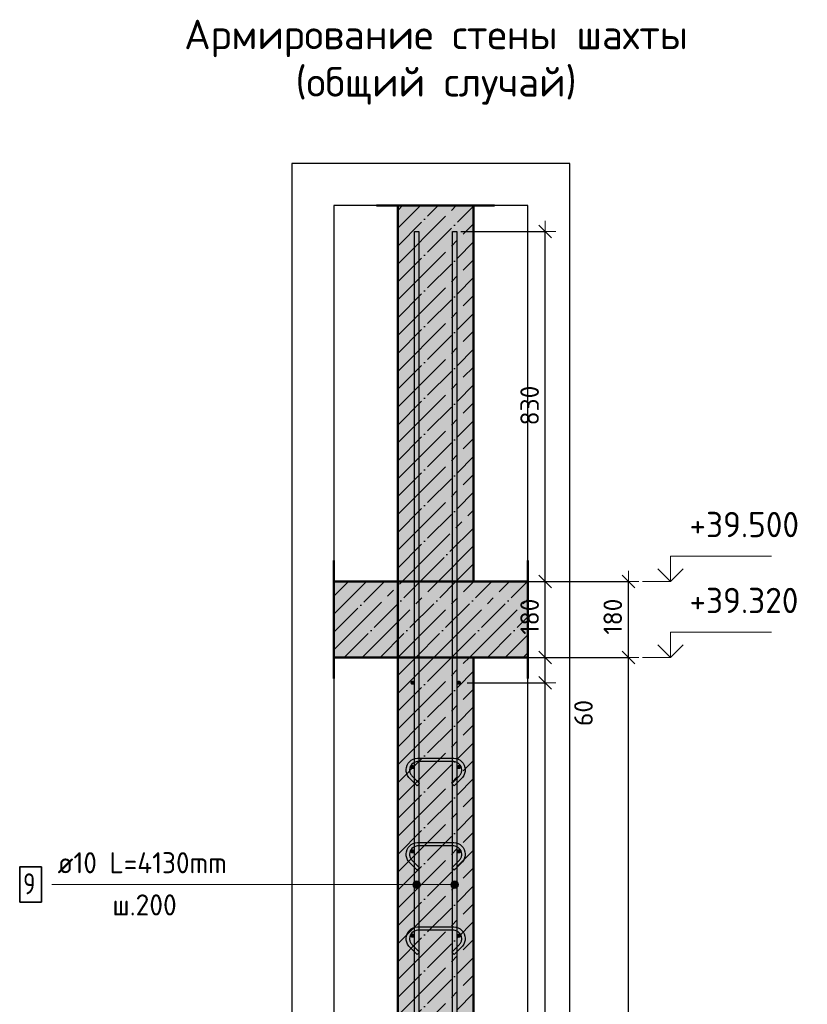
# Model space of a CAD drawing. Header units: millimetres. Extents: x -19950 to 69837, y -2757 to 40090.
# Tile 91 of 136: x 28599 to 30468, y 27011 to 29346. Entities that reach past the tile are written whole.
import ezdxf

# ---------------------------------------------------------------- set-up
doc = ezdxf.new("R2010")
doc.units = ezdxf.units.MM
doc.header["$PDMODE"] = 65
for name, pattern in [('______11', [100, 80, -10, 0, -10]), ('______5', [220, 160, -20, 20, -20]), ('________', [0])]:
    doc.linetypes.add(name, pattern=pattern)
for name, color, linetype, lineweight in [('Standard', 7, 'Continuous', 25), ('Арм.стержн. вертикальными 1', 22, 'Continuous', 35), ('Арм.стержн.горизонт. 1', 180, 'Continuous', 35), ('Высотная отметки_ общее', 7, 'Continuous', 13), ('Размерная линия_ общее', 7, 'Continuous', 13)]:
    doc.layers.add(name, color=color, linetype=linetype, lineweight=lineweight)
doc.layers.add('Арм.стержн.Стяжки', color=7, linetype='Continuous', lineweight=35, true_color=0x501e0f)
doc.styles.add('ISOCPEUR', font='ISOCPEUR')
doc.dimstyles.new('DIMSTYLE_12', dxfattribs={"dimtxt": 44, "dimasz": 50, "dimexe": 0, "dimexo": 0, "dimgap": 22, "dimtad": 0, "dimdec": 0, "dimrnd": 5, "dimzin": 12, "dimdsep": 46, "dimtxsty": 'ISOCPEUR', "dimblk1": 'ALL_ML_STRICH', "dimblk2": 'ALL_ML_STRICH', "dimsah": 1, "dimcen": 0, "dimclrd": 7, "dimclre": 256, "dimclrt": 7, "dimadec": 0, "dimazin": 0, "dimtfac": 1, "dimtdec": 0, "dimtix": 1, "dimtmove": 2, "dimatfit": 3, "dimfxl": 0, "dimtvp": 1.2, "dimtzin": 0, "dimlwd": 0, "dimlwe": -3, "dimarcsym": 0})
doc.dimstyles.new('DIMSTYLE_7', dxfattribs={"dimtxt": 44, "dimasz": 50, "dimexe": 0, "dimexo": 0, "dimgap": 22, "dimtad": 2, "dimdec": 0, "dimrnd": 5, "dimzin": 12, "dimdsep": 46, "dimtxsty": 'ISOCPEUR', "dimblk1": 'ALL_ML_STRICH', "dimblk2": 'ALL_ML_STRICH', "dimsah": 1, "dimcen": 0, "dimclrd": 7, "dimclre": 256, "dimclrt": 7, "dimadec": 0, "dimazin": 0, "dimtfac": 1, "dimtdec": 0, "dimtix": 1, "dimtmove": 2, "dimatfit": 3, "dimfxl": 0, "dimtzin": 0, "dimlwd": 0, "dimlwe": -3, "dimarcsym": 0})

# ---------------------------------------------------------------- blocks, each defined once
blk = doc.blocks.new('ALL_ML_STRICH')
at = {"color": 0, "linetype": 'ByBlock', "lineweight": -2}
for p, q in [((0, -0.5), (0, 0.5)), ((-1, 0), (0.5, 0)), ((-0.3, -0.3), (0.3, 0.3))]:
    blk.add_line(p, q, dxfattribs=at)
blk = doc.blocks.new('*D298')
at = {"layer": 'DEFPOINTS', "color": 7, "linetype": 'Continuous', "lineweight": 13, "transparency": 33554687}
for p in [(29676, 27833.7), (29724, 24713.7), (30043.3, 24713.7)]:
    blk.add_point(p, dxfattribs=at)
at = {"layer": 'Размерная линия_ общее', "color": 253, "linetype": 'Continuous', "lineweight": -2, "true_color": 0xa0a0a0, "transparency": 33554687}
for p, q in [((29696, 27833.7), (30043.3, 27833.7)), ((29744, 24713.7), (30043.3, 24713.7))]:
    blk.add_line(p, q, dxfattribs=at)
at = {"layer": 'Размерная линия_ общее', "color": 7, "linetype": 'Continuous', "lineweight": -2, "transparency": 33554687}
blk.add_line((30043.3, 24713.7), (30043.3, 27833.7), dxfattribs=at)
at = {"layer": 'Размерная линия_ общее', "color": 7, "linetype": 'Continuous', "lineweight": 13, "transparency": 33554687, "xscale": 50, "yscale": 50, "zscale": 50}
for p, rotation in [((30043.3, 27833.7), 90), ((30043.3, 24713.7), 270)]:
    blk.add_blockref('ALL_ML_STRICH', p, dxfattribs=dict(at, rotation=rotation))
at = {"layer": 'Размерная линия_ общее', "color": 7, "linetype": 'Continuous', "lineweight": 13, "transparency": 33554687, "insert": (30006.3, 26280.3), "char_height": 44, "width": 176, "attachment_point": 5, "rotation": 90, "style": 'ISOCPEUR'}
blk.add_mtext('\\A1;{3120}', dxfattribs=at)
blk = doc.blocks.new('*D299')
at = {"layer": 'DEFPOINTS', "color": 7, "linetype": 'Continuous', "lineweight": 13, "transparency": 33554687}
for p in [(29676, 28013.7), (29676, 27833.7), (30043.3, 27833.7)]:
    blk.add_point(p, dxfattribs=at)
at = {"layer": 'Размерная линия_ общее', "color": 253, "linetype": 'Continuous', "lineweight": -2, "true_color": 0xa0a0a0, "transparency": 33554687}
for p, q in [((29696, 28013.7), (30043.3, 28013.7)), ((29696, 27833.7), (30043.3, 27833.7))]:
    blk.add_line(p, q, dxfattribs=at)
at = {"layer": 'Размерная линия_ общее', "color": 7, "linetype": 'Continuous', "lineweight": -2, "transparency": 33554687}
blk.add_line((30043.3, 27833.7), (30043.3, 28013.7), dxfattribs=at)
at = {"layer": 'Размерная линия_ общее', "color": 7, "linetype": 'Continuous', "lineweight": 13, "transparency": 33554687, "xscale": 50, "yscale": 50, "zscale": 50}
for p, rotation in [((30043.3, 28013.7), 90), ((30043.3, 27833.7), 270)]:
    blk.add_blockref('ALL_ML_STRICH', p, dxfattribs=dict(at, rotation=rotation))
at = {"layer": 'Размерная линия_ общее', "color": 7, "linetype": 'Continuous', "lineweight": 13, "transparency": 33554687, "insert": (30006.3, 27930.3), "char_height": 44, "width": 132, "attachment_point": 5, "rotation": 90, "style": 'ISOCPEUR'}
blk.add_mtext('\\A1;{180}', dxfattribs=at)
blk = doc.blocks.new('COMPLEX_ELEVATIONDIM_11')
at = {"layer": 'Высотная отметки_ общее', "color": 7, "linetype": 'Continuous', "lineweight": 13, "transparency": 33554687}
for p, q in [((30143.3, 28013.7), (30143.3, 28073.7)), ((30143.3, 28073.7), (30383.3, 28073.7)), ((30143.3, 28013.7), (30113.3, 28043.7)), ((30143.3, 28013.7), (30173.3, 28043.7)), ((30143.3, 28013.7), (30077.1, 28013.7)), ((30143.3, 28013.7), (30143.3, 28013.7)), ((30143.3, 28013.7), (30143.3, 28013.7)), ((30143.3, 28013.7), (30143.3, 28013.7)), ((30143.3, 28013.7), (30143.3, 28013.7)), ((30143.3, 27833.7), (30143.3, 27893.7)), ((30143.3, 27893.7), (30383.3, 27893.7)), ((30143.3, 27833.7), (30113.3, 27863.7)), ((30143.3, 27833.7), (30173.3, 27863.7)), ((30143.3, 27833.7), (30077.1, 27833.7)), ((30143.3, 27833.7), (30143.3, 27833.7)), ((30143.3, 27833.7), (30143.3, 27833.7)), ((30143.3, 27833.7), (30143.3, 27833.7)), ((30143.3, 27833.7), (30143.3, 27833.7)), ((30143.3, 24713.7), (30143.3, 24773.7)), ((30143.3, 24773.7), (30383.3, 24773.7)), ((30143.3, 24713.7), (30113.3, 24743.7)), ((30143.3, 24713.7), (30173.3, 24743.7)), ((30143.3, 24713.7), (30143.3, 24713.7)), ((30143.3, 24713.7), (30143.3, 24713.7)), ((30143.3, 24713.7), (30143.3, 24713.7)), ((30143.3, 24713.7), (30143.3, 24713.7))]:
    blk.add_line(p, q, dxfattribs=at)
blk.add_lwpolyline([(30143.3, 24713.7), (30083.3, 24713.7), (30083.3, 24713.7), (30077.1, 24713.7)], dxfattribs=at)
at = {"layer": 'Высотная отметки_ общее', "color": 7, "linetype": 'Continuous', "lineweight": 13, "transparency": 33554687, "char_height": 60, "width": 298.477, "attachment_point": 7, "style": 'ISOCPEUR'}
for s, insert in [('\\W0.96;+39.500', (30188.3, 28118.7)), ('\\W0.96;+39.320', (30188.3, 27938.7)), ('\\W0.96;+36.200', (30188.3, 24818.7))]:
    blk.add_mtext(s, dxfattribs=dict(at, insert=insert))
blk = doc.blocks.new('*D302')
at = {"layer": 'DEFPOINTS', "color": 7, "linetype": 'Continuous', "lineweight": 13, "transparency": 33554687}
for p in [(29641, 27773.7), (29641, 24773.7), (29846, 24773.7)]:
    blk.add_point(p, dxfattribs=at)
at = {"layer": 'Размерная линия_ общее', "color": 253, "linetype": 'Continuous', "lineweight": -2, "true_color": 0xa0a0a0, "transparency": 33554687}
for p, q in [((29661, 27773.7), (29846, 27773.7)), ((29661, 24773.7), (29846, 24773.7))]:
    blk.add_line(p, q, dxfattribs=at)
at = {"layer": 'Размерная линия_ общее', "color": 7, "linetype": 'Continuous', "lineweight": -2, "transparency": 33554687}
blk.add_line((29846, 24773.7), (29846, 27773.7), dxfattribs=at)
at = {"layer": 'Размерная линия_ общее', "color": 7, "linetype": 'Continuous', "lineweight": 13, "transparency": 33554687, "xscale": 50, "yscale": 50, "zscale": 50}
for p, rotation in [((29846, 27773.7), 90), ((29846, 24773.7), 270)]:
    blk.add_blockref('ALL_ML_STRICH', p, dxfattribs=dict(at, rotation=rotation))
at = {"layer": 'Размерная линия_ общее', "color": 7, "linetype": 'Continuous', "lineweight": 13, "transparency": 33554687, "insert": (29787, 26125.7), "char_height": 44, "width": 2.2, "attachment_point": 1, "rotation": 90, "line_spacing_factor": 0.60241, "style": 'ISOCPEUR'}
blk.add_mtext('\\W0.91;15х200=3000', dxfattribs=at)
blk = doc.blocks.new('*D303')
at = {"layer": 'DEFPOINTS', "color": 7, "linetype": 'Continuous', "lineweight": 13, "transparency": 33554687}
for p in [(29676, 27833.7), (29641, 27773.7), (29846, 27773.7)]:
    blk.add_point(p, dxfattribs=at)
at = {"layer": 'Размерная линия_ общее', "color": 253, "linetype": 'Continuous', "lineweight": -2, "true_color": 0xa0a0a0, "transparency": 33554687}
for p, q in [((29696, 27833.7), (29846, 27833.7)), ((29661, 27773.7), (29846, 27773.7))]:
    blk.add_line(p, q, dxfattribs=at)
at = {"layer": 'Размерная линия_ общее', "color": 7, "linetype": 'Continuous', "lineweight": -2, "transparency": 33554687}
blk.add_line((29846, 27773.7), (29846, 27833.7), dxfattribs=at)
at = {"layer": 'Размерная линия_ общее', "color": 7, "linetype": 'Continuous', "lineweight": 13, "transparency": 33554687, "xscale": 50, "yscale": 50, "zscale": 50}
for p, rotation in [((29846, 27833.7), 90), ((29846, 27773.7), 270)]:
    blk.add_blockref('ALL_ML_STRICH', p, dxfattribs=dict(at, rotation=rotation))
at = {"layer": 'Размерная линия_ общее', "color": 7, "linetype": 'Continuous', "lineweight": 13, "transparency": 33554687, "insert": (29936.8, 27701.8), "char_height": 44, "width": 88, "attachment_point": 5, "rotation": 90, "style": 'ISOCPEUR'}
blk.add_mtext('\\A1;{60}', dxfattribs=at)
blk = doc.blocks.new('*D304')
at = {"layer": 'DEFPOINTS', "color": 7, "linetype": 'Continuous', "lineweight": 13, "transparency": 33554687}
for p in [(29676, 28013.7), (29676, 27833.7), (29846, 27833.7)]:
    blk.add_point(p, dxfattribs=at)
at = {"layer": 'Размерная линия_ общее', "color": 253, "linetype": 'Continuous', "lineweight": -2, "true_color": 0xa0a0a0, "transparency": 33554687}
for p, q in [((29696, 28013.7), (29846, 28013.7)), ((29696, 27833.7), (29846, 27833.7))]:
    blk.add_line(p, q, dxfattribs=at)
at = {"layer": 'Размерная линия_ общее', "color": 7, "linetype": 'Continuous', "lineweight": -2, "transparency": 33554687}
blk.add_line((29846, 27833.7), (29846, 28013.7), dxfattribs=at)
at = {"layer": 'Размерная линия_ общее', "color": 7, "linetype": 'Continuous', "lineweight": 13, "transparency": 33554687, "xscale": 50, "yscale": 50, "zscale": 50}
for p, rotation in [((29846, 28013.7), 90), ((29846, 27833.7), 270)]:
    blk.add_blockref('ALL_ML_STRICH', p, dxfattribs=dict(at, rotation=rotation))
at = {"layer": 'Размерная линия_ общее', "color": 7, "linetype": 'Continuous', "lineweight": 13, "transparency": 33554687, "insert": (29809, 27930.3), "char_height": 44, "width": 132, "attachment_point": 5, "rotation": 90, "style": 'ISOCPEUR'}
blk.add_mtext('\\A1;{180}', dxfattribs=at)
blk = doc.blocks.new('*D305')
at = {"layer": 'DEFPOINTS', "color": 7, "linetype": 'Continuous', "lineweight": 13, "transparency": 33554687}
for p in [(29626, 28843.7), (29676, 28013.7), (29846, 28013.7)]:
    blk.add_point(p, dxfattribs=at)
at = {"layer": 'Размерная линия_ общее', "color": 253, "linetype": 'Continuous', "lineweight": -2, "true_color": 0xa0a0a0, "transparency": 33554687}
for p, q in [((29646, 28843.7), (29846, 28843.7)), ((29696, 28013.7), (29846, 28013.7))]:
    blk.add_line(p, q, dxfattribs=at)
at = {"layer": 'Размерная линия_ общее', "color": 7, "linetype": 'Continuous', "lineweight": -2, "transparency": 33554687}
blk.add_line((29846, 28013.7), (29846, 28843.7), dxfattribs=at)
at = {"layer": 'Размерная линия_ общее', "color": 7, "linetype": 'Continuous', "lineweight": 13, "transparency": 33554687, "xscale": 50, "yscale": 50, "zscale": 50}
for p, rotation in [((29846, 28843.7), 90), ((29846, 28013.7), 270)]:
    blk.add_blockref('ALL_ML_STRICH', p, dxfattribs=dict(at, rotation=rotation))
at = {"layer": 'Размерная линия_ общее', "color": 7, "linetype": 'Continuous', "lineweight": 13, "transparency": 33554687, "insert": (29809, 28430.9), "char_height": 44, "width": 132, "attachment_point": 5, "rotation": 90, "style": 'ISOCPEUR'}
blk.add_mtext('\\A1;{830}', dxfattribs=at)

msp = doc.modelspace()

# ---------------------------------------------------------------- hatches: boundary and pattern name
at = {"layer": 'Standard', "linetype": 'Continuous', "lineweight": -3, "transparency": 33554687}
for points in [[(29496, 28013.7), (29676, 28013.7), (29676, 28905), (29496, 28905)], [(29344.6, 28013.7), (29344.6, 27833.7), (29804.6, 27833.7), (29804.6, 28013.7)], [(29676, 27833.7), (29496, 27833.7), (29496, 24713.7), (29676, 24713.7)]]:
    msp.add_hatch(color=7, dxfattribs=at).paths.add_polyline_path(points)
at = {"layer": 'Арм.стержн. вертикальными 1', "linetype": 'Continuous', "lineweight": 13, "transparency": 33554687}
for points in [[(29533.3, 27290.5), (29533.3, 27299.5), (29532, 27295)], [(29533.3, 27290.5), (29533.3, 27299.5), (29532, 27295)], [(29533.3, 27299.5), (29536.5, 27287.2), (29536.5, 27302.7)], [(29533.3, 27299.5), (29536.5, 27287.2), (29536.5, 27302.7)], [(29533.3, 27299.5), (29533.3, 27290.5), (29536.5, 27287.2)], [(29533.3, 27299.5), (29533.3, 27290.5), (29536.5, 27287.2)], [(29536.5, 27302.7), (29541, 27286), (29541, 27304)], [(29536.5, 27302.7), (29541, 27286), (29541, 27304)], [(29536.5, 27302.7), (29536.5, 27287.2), (29541, 27286)], [(29536.5, 27302.7), (29536.5, 27287.2), (29541, 27286)], [(29541, 27304), (29541, 27286), (29545.5, 27287.2)], [(29541, 27304), (29545.5, 27287.2), (29545.5, 27302.7)], [(29541, 27304), (29541, 27286), (29545.5, 27287.2)], [(29541, 27304), (29545.5, 27287.2), (29545.5, 27302.7)], [(29545.5, 27302.7), (29545.5, 27287.2), (29548.8, 27290.5)], [(29545.5, 27302.7), (29548.8, 27290.5), (29548.8, 27299.5)], [(29545.5, 27302.7), (29545.5, 27287.2), (29548.8, 27290.5)], [(29545.5, 27302.7), (29548.8, 27290.5), (29548.8, 27299.5)], [(29548.8, 27299.5), (29548.8, 27290.5), (29550, 27295)], [(29548.8, 27299.5), (29548.8, 27290.5), (29550, 27295)], [(29623.3, 27290.5), (29623.3, 27299.5), (29622, 27295)], [(29623.3, 27290.5), (29623.3, 27299.5), (29622, 27295)], [(29623.3, 27299.5), (29626.5, 27287.2), (29626.5, 27302.7)], [(29623.3, 27299.5), (29626.5, 27287.2), (29626.5, 27302.7)], [(29623.3, 27299.5), (29623.3, 27290.5), (29626.5, 27287.2)], [(29623.3, 27299.5), (29623.3, 27290.5), (29626.5, 27287.2)], [(29626.5, 27302.7), (29631, 27286), (29631, 27304)], [(29626.5, 27302.7), (29631, 27286), (29631, 27304)], [(29626.5, 27302.7), (29626.5, 27287.2), (29631, 27286)], [(29626.5, 27302.7), (29626.5, 27287.2), (29631, 27286)], [(29631, 27304), (29631, 27286), (29635.5, 27287.2)], [(29631, 27304), (29635.5, 27287.2), (29635.5, 27302.7)], [(29631, 27304), (29631, 27286), (29635.5, 27287.2)], [(29631, 27304), (29635.5, 27287.2), (29635.5, 27302.7)], [(29635.5, 27302.7), (29635.5, 27287.2), (29638.8, 27290.5)], [(29635.5, 27302.7), (29638.8, 27290.5), (29638.8, 27299.5)], [(29635.5, 27302.7), (29635.5, 27287.2), (29638.8, 27290.5)], [(29635.5, 27302.7), (29638.8, 27290.5), (29638.8, 27299.5)], [(29638.8, 27299.5), (29638.8, 27290.5), (29640, 27295)], [(29638.8, 27299.5), (29638.8, 27290.5), (29640, 27295)]]:
    msp.add_hatch(color=7, dxfattribs=at).paths.add_polyline_path(points)
at = {"layer": 'Арм.стержн.горизонт. 1', "linetype": 'Continuous', "lineweight": 50, "transparency": 33554687}
for points in [[(29536, 27773.7), (29535.7, 27775.6), (29534.6, 27777.2), (29533, 27778.3), (29531, 27778.7), (29529.1, 27778.3), (29527.5, 27777.2), (29526.4, 27775.6), (29526, 27773.7), (29526.4, 27771.8), (29527.5, 27770.1), (29529.1, 27769), (29531, 27768.7), (29533, 27769), (29534.6, 27770.1), (29535.7, 27771.8)], [(29646, 27773.7), (29645.7, 27775.6), (29644.6, 27777.2), (29643, 27778.3), (29641, 27778.7), (29639.1, 27778.3), (29637.5, 27777.2), (29636.4, 27775.6), (29636, 27773.7), (29636.4, 27771.8), (29637.5, 27770.1), (29639.1, 27769), (29641, 27768.7), (29643, 27769), (29644.6, 27770.1), (29645.7, 27771.8)], [(29536, 27573.7), (29535.7, 27575.6), (29534.6, 27577.2), (29533, 27578.3), (29531, 27578.7), (29529.1, 27578.3), (29527.5, 27577.2), (29526.4, 27575.6), (29526, 27573.7), (29526.4, 27571.8), (29527.5, 27570.1), (29529.1, 27569), (29531, 27568.7), (29533, 27569), (29534.6, 27570.1), (29535.7, 27571.8)], [(29646, 27573.7), (29645.7, 27575.6), (29644.6, 27577.2), (29643, 27578.3), (29641, 27578.7), (29639.1, 27578.3), (29637.5, 27577.2), (29636.4, 27575.6), (29636, 27573.7), (29636.4, 27571.8), (29637.5, 27570.1), (29639.1, 27569), (29641, 27568.7), (29643, 27569), (29644.6, 27570.1), (29645.7, 27571.8)], [(29536, 27373.7), (29535.7, 27375.6), (29534.6, 27377.2), (29533, 27378.3), (29531, 27378.7), (29529.1, 27378.3), (29527.5, 27377.2), (29526.4, 27375.6), (29526, 27373.7), (29526.4, 27371.8), (29527.5, 27370.1), (29529.1, 27369), (29531, 27368.7), (29533, 27369), (29534.6, 27370.1), (29535.7, 27371.8)], [(29646, 27373.7), (29645.7, 27375.6), (29644.6, 27377.2), (29643, 27378.3), (29641, 27378.7), (29639.1, 27378.3), (29637.5, 27377.2), (29636.4, 27375.6), (29636, 27373.7), (29636.4, 27371.8), (29637.5, 27370.1), (29639.1, 27369), (29641, 27368.7), (29643, 27369), (29644.6, 27370.1), (29645.7, 27371.8)], [(29536, 27173.7), (29535.7, 27175.6), (29534.6, 27177.2), (29533, 27178.3), (29531, 27178.7), (29529.1, 27178.3), (29527.5, 27177.2), (29526.4, 27175.6), (29526, 27173.7), (29526.4, 27171.8), (29527.5, 27170.1), (29529.1, 27169), (29531, 27168.7), (29533, 27169), (29534.6, 27170.1), (29535.7, 27171.8)], [(29646, 27173.7), (29645.7, 27175.6), (29644.6, 27177.2), (29643, 27178.3), (29641, 27178.7), (29639.1, 27178.3), (29637.5, 27177.2), (29636.4, 27175.6), (29636, 27173.7), (29636.4, 27171.8), (29637.5, 27170.1), (29639.1, 27169), (29641, 27168.7), (29643, 27169), (29644.6, 27170.1), (29645.7, 27171.8)]]:
    msp.add_hatch(color=4, dxfattribs=at).paths.add_polyline_path(points)

# ---------------------------------------------------------------- linework, layer by layer
at = {"layer": 'Standard', "color": 52, "linetype": 'Continuous', "lineweight": -3, "transparency": 33554687}
for p, q in [((29344.6, 28905), (29344.6, 24578.4)), ((29804.6, 28905), (29344.6, 28905)), ((29344.6, 28905), (29344.6, 24578.4)), ((29804.6, 28905), (29344.6, 28905)), ((29804.6, 24578.4), (29804.6, 28905)), ((29804.6, 24578.4), (29804.6, 28905))]:
    msp.add_line(p, q, dxfattribs=at)
at = {"layer": 'Standard', "color": 7, "linetype": 'Continuous', "lineweight": 50, "transparency": 33554687}
for p, q in [((29446, 28905), (29726, 28905)), ((29496, 28905), (29496, 28013.7)), ((29676, 28013.7), (29676, 28905)), ((29344.6, 27783.7), (29344.6, 28063.7)), ((29804.6, 28063.7), (29804.6, 27783.7)), ((29496, 28013.7), (29344.6, 28013.7)), ((29676, 28013.7), (29496, 28013.7)), ((29496, 28013.7), (29676, 28013.7)), ((29804.6, 28013.7), (29676, 28013.7)), ((29344.6, 27833.7), (29496, 27833.7)), ((29676, 27833.7), (29496, 27833.7)), ((29496, 27833.7), (29496, 24713.7)), ((29496, 27833.7), (29676, 27833.7)), ((29676, 24713.7), (29676, 27833.7)), ((29676, 27833.7), (29804.6, 27833.7))]:
    msp.add_line(p, q, dxfattribs=at)
at = {"layer": 'Standard', "color": 7, "linetype": '______11', "lineweight": -3, "transparency": 33554687}
for p, q in [((29496, 28808.9), (29592.1, 28905)), ((29496, 28893.8), (29507.3, 28905)), ((29496, 28724.1), (29676, 28904.1)), ((29496, 28639.2), (29676, 28819.2)), ((29496, 28554.4), (29676, 28734.4)), ((29496, 28469.5), (29676, 28649.5)), ((29496, 28384.7), (29676, 28564.7)), ((29496, 28299.8), (29676, 28479.8)), ((29496, 28215), (29676, 28395)), ((29496, 28130.1), (29676, 28310.1)), ((29496, 28045.3), (29676, 28225.3)), ((29549.3, 28013.7), (29676, 28140.4)), ((29634.1, 28013.7), (29676, 28055.6)), ((29344.6, 27978.7), (29379.6, 28013.7)), ((29344.6, 27893.8), (29464.4, 28013.7)), ((29369.3, 27833.7), (29549.3, 28013.7)), ((29454.1, 27833.7), (29634.1, 28013.7)), ((29539, 27833.7), (29719, 28013.7)), ((29623.9, 27833.7), (29803.9, 28013.7)), ((29708.7, 27833.7), (29804.6, 27929.6)), ((29496, 27705.9), (29623.9, 27833.7)), ((29496, 27790.7), (29539, 27833.7)), ((29793.6, 27833.7), (29804.6, 27844.7)), ((29496, 27621), (29676, 27801)), ((29496, 27536.2), (29676, 27716.2)), ((29496, 27451.3), (29676, 27631.3)), ((29496, 27366.5), (29676, 27546.5)), ((29496, 27281.6), (29676, 27461.6)), ((29496, 27196.7), (29676, 27376.7)), ((29496, 27111.9), (29676, 27291.9)), ((29496, 27027), (29676, 27207)), ((29496, 26942.2), (29676, 27122.2)), ((29496, 26857.3), (29676, 27037.3))]:
    msp.add_line(p, q, dxfattribs=at)
at = {"layer": 'Standard', "color": 7, "linetype": '______5', "lineweight": -3, "transparency": 33554687}
for p, q in [((29496, 28766.5), (29634.5, 28905)), ((29496, 28851.4), (29549.7, 28905)), ((29496, 28681.7), (29676, 28861.7)), ((29496, 28596.8), (29676, 28776.8)), ((29496, 28512), (29676, 28692)), ((29496, 28427.1), (29676, 28607.1)), ((29496, 28342.3), (29676, 28522.3)), ((29496, 28257.4), (29676, 28437.4)), ((29496, 28172.6), (29676, 28352.6)), ((29496, 28087.7), (29676, 28267.7)), ((29506.9, 28013.7), (29676, 28182.8)), ((29591.7, 28013.7), (29676, 28098)), ((29344.6, 27936.3), (29422, 28013.7)), ((29344.6, 27851.4), (29506.9, 28013.7)), ((29411.7, 27833.7), (29591.7, 28013.7)), ((29496.6, 27833.7), (29676.6, 28013.7)), ((29581.4, 27833.7), (29761.4, 28013.7)), ((29666.3, 27833.7), (29804.6, 27972)), ((29751.1, 27833.7), (29804.6, 27887.2)), ((29496, 27663.4), (29666.3, 27833.7)), ((29496, 27748.3), (29581.4, 27833.7)), ((29496, 27833.1), (29496.6, 27833.7)), ((29496, 27578.6), (29676, 27758.6)), ((29496, 27493.7), (29676, 27673.7)), ((29496, 27408.9), (29676, 27588.9)), ((29496, 27324), (29676, 27504)), ((29496, 27239.2), (29676, 27419.2)), ((29496, 27154.3), (29676, 27334.3)), ((29496, 27069.5), (29676, 27249.5)), ((29496, 26984.6), (29676, 27164.6)), ((29496, 26899.8), (29676, 27079.8))]:
    msp.add_line(p, q, dxfattribs=at)
at = {"layer": 'Standard', "color": 7, "linetype": '________', "lineweight": 50, "transparency": 33554687}
msp.add_line((29496, 28013.7), (29496, 27833.7), dxfattribs=at)
at = {"layer": 'Standard', "color": 7, "linetype": 'Continuous', "lineweight": 25, "transparency": 33554687}
msp.add_lwpolyline([(29244.6, 24478.4), (29904.6, 24478.4), (29904.6, 29005), (29244.6, 29005), (29244.6, 24478.4)], dxfattribs=at)
at = {"layer": 'Арм.стержн. вертикальными 1', "color": 7, "linetype": 'Continuous', "lineweight": 13, "transparency": 33554687}
for p, q in [((29541, 27304), (29541, 27304)), ((29541, 27304), (29541, 27304)), ((29631, 27304), (29631, 27304)), ((29631, 27304), (29631, 27304)), ((28675.7, 27295), (29398.2, 27295)), ((29398.2, 27295), (29631, 27295)), ((29398.2, 27295), (29631, 27295)), ((29398.2, 27295), (29541, 27295)), ((29398.2, 27295), (29541, 27295)), ((29532, 27295), (29532, 27295)), ((29532, 27295), (29532, 27295)), ((29541, 27286), (29541, 27286)), ((29541, 27286), (29541, 27286)), ((29550, 27295), (29550, 27295)), ((29550, 27295), (29550, 27295)), ((29622, 27295), (29622, 27295)), ((29622, 27295), (29622, 27295)), ((29631, 27286), (29631, 27286)), ((29631, 27286), (29631, 27286)), ((29640, 27295), (29640, 27295)), ((29640, 27295), (29640, 27295))]:
    msp.add_line(p, q, dxfattribs=at)
at = {"layer": 'Арм.стержн. вертикальными 1', "color": 4, "linetype": 'Continuous', "lineweight": 25, "transparency": 33554687}
for points in [[(29536, 24713.7), (29536, 28843.7), (29546, 28843.7), (29546, 24713.7), (29536, 24713.7)], [(29536, 24713.7), (29536, 28843.7), (29546, 28843.7), (29546, 24713.7), (29536, 24713.7)], [(29626, 24713.7), (29626, 28843.7), (29636, 28843.7), (29636, 24713.7), (29626, 24713.7)], [(29626, 24713.7), (29626, 28843.7), (29636, 28843.7), (29636, 24713.7), (29626, 24713.7)]]:
    msp.add_lwpolyline(points, dxfattribs=at)
at = {"layer": 'Арм.стержн. вертикальными 1', "color": 7, "linetype": 'Continuous', "lineweight": 35, "transparency": 33554687}
msp.add_lwpolyline([(28599, 27253.3), (28650.7, 27253.3), (28650.7, 27336.7), (28599, 27336.7), (28599, 27253.3)], dxfattribs=at)
at = {"layer": 'Арм.стержн. вертикальными 1', "color": 7, "linetype": 'Continuous', "lineweight": 13, "transparency": 33554687}
for centre in [(29541, 27295), (29541, 27295), (29631, 27295), (29631, 27295)]:
    msp.add_circle(centre, 9, dxfattribs=at)
at = {"layer": 'Арм.стержн.горизонт. 1', "color": 52, "linetype": 'Continuous', "lineweight": 50, "transparency": 33554687}
for p, q in [((29496, 27833.7), (29496, 27833.7)), ((29676, 27833.7), (29676, 27833.7))]:
    msp.add_line(p, q, dxfattribs=at)
at = {"layer": 'Арм.стержн.Стяжки', "color": 40, "linetype": 'Continuous', "lineweight": 25, "transparency": 33554687}
for points in [[(29624.6, 27534.8), (29642.5, 27552.7), (29643.7, 27554.1), (29644.8, 27555.6), (29645.7, 27557.2), (29646.5, 27558.9), (29647.1, 27560.6), (29647.6, 27562.4), (29647.9, 27564.3), (29648, 27566.2), (29648, 27567.3), (29647.5, 27570.9), (29646.3, 27574.6), (29644.5, 27577.9), (29642.2, 27580.7), (29639.4, 27582.9), (29636.1, 27584.8), (29632.4, 27586), (29628.8, 27586.5), (29543.3, 27586.5), (29539.7, 27586), (29536, 27584.8), (29532.6, 27582.9), (29529.9, 27580.7), (29527.6, 27577.9), (29525.8, 27574.6), (29524.5, 27570.9), (29524, 27567.3), (29524, 27566.2), (29524.2, 27564.3), (29524.5, 27562.4), (29524.9, 27560.6), (29525.6, 27558.9), (29526.4, 27557.2), (29527.3, 27555.6), (29528.4, 27554.1), (29529.6, 27552.7), (29547.5, 27534.8), (29541.8, 27529.1), (29523.8, 27547.2), (29522.1, 27549.1), (29520.6, 27551.2), (29519.3, 27553.5), (29518.2, 27555.8), (29517.3, 27558.2), (29516.6, 27560.8), (29516.2, 27563.3), (29516, 27565.9), (29516, 27567.9), (29516.7, 27572.7), (29518.4, 27577.8), (29521, 27582.5), (29524.2, 27586.3), (29528.1, 27589.6), (29532.8, 27592.2), (29537.8, 27593.9), (29542.7, 27594.5), (29629.4, 27594.5), (29634.2, 27593.9), (29639.3, 27592.2), (29644, 27589.6), (29647.9, 27586.3), (29651.1, 27582.5), (29653.7, 27577.8), (29655.4, 27572.7), (29656, 27567.9), (29656, 27565.9), (29655.9, 27563.3), (29655.5, 27560.8), (29654.8, 27558.2), (29653.9, 27555.8), (29652.8, 27553.5), (29651.5, 27551.2), (29650, 27549.1), (29648.3, 27547.2), (29630.3, 27529.1), (29624.6, 27534.8)], [(29624.6, 27334.8), (29642.5, 27352.7), (29643.7, 27354.1), (29644.8, 27355.6), (29645.7, 27357.2), (29646.5, 27358.9), (29647.1, 27360.6), (29647.6, 27362.4), (29647.9, 27364.3), (29648, 27366.2), (29648, 27367.3), (29647.5, 27370.9), (29646.3, 27374.6), (29644.5, 27377.9), (29642.2, 27380.7), (29639.4, 27382.9), (29636.1, 27384.8), (29632.4, 27386), (29628.8, 27386.5), (29543.3, 27386.5), (29539.7, 27386), (29536, 27384.8), (29532.6, 27382.9), (29529.9, 27380.7), (29527.6, 27377.9), (29525.8, 27374.6), (29524.5, 27370.9), (29524, 27367.3), (29524, 27366.2), (29524.2, 27364.3), (29524.5, 27362.4), (29524.9, 27360.6), (29525.6, 27358.9), (29526.4, 27357.2), (29527.3, 27355.6), (29528.4, 27354.1), (29529.6, 27352.7), (29547.5, 27334.8), (29541.8, 27329.1), (29523.8, 27347.2), (29522.1, 27349.1), (29520.6, 27351.2), (29519.3, 27353.5), (29518.2, 27355.8), (29517.3, 27358.2), (29516.6, 27360.8), (29516.2, 27363.3), (29516, 27365.9), (29516, 27367.9), (29516.7, 27372.7), (29518.4, 27377.8), (29521, 27382.5), (29524.2, 27386.3), (29528.1, 27389.6), (29532.8, 27392.2), (29537.8, 27393.9), (29542.7, 27394.5), (29629.4, 27394.5), (29634.2, 27393.9), (29639.3, 27392.2), (29644, 27389.6), (29647.9, 27386.3), (29651.1, 27382.5), (29653.7, 27377.8), (29655.4, 27372.7), (29656, 27367.9), (29656, 27365.9), (29655.9, 27363.3), (29655.5, 27360.8), (29654.8, 27358.2), (29653.9, 27355.8), (29652.8, 27353.5), (29651.5, 27351.2), (29650, 27349.1), (29648.3, 27347.2), (29630.3, 27329.1), (29624.6, 27334.8)], [(29624.6, 27134.8), (29642.5, 27152.7), (29643.7, 27154.1), (29644.8, 27155.6), (29645.7, 27157.2), (29646.5, 27158.9), (29647.1, 27160.6), (29647.6, 27162.4), (29647.9, 27164.3), (29648, 27166.2), (29648, 27167.3), (29647.5, 27170.9), (29646.3, 27174.6), (29644.5, 27177.9), (29642.2, 27180.7), (29639.4, 27182.9), (29636.1, 27184.8), (29632.4, 27186), (29628.8, 27186.5), (29543.3, 27186.5), (29539.7, 27186), (29536, 27184.8), (29532.6, 27182.9), (29529.9, 27180.7), (29527.6, 27177.9), (29525.8, 27174.6), (29524.5, 27170.9), (29524, 27167.3), (29524, 27166.2), (29524.2, 27164.3), (29524.5, 27162.4), (29524.9, 27160.6), (29525.6, 27158.9), (29526.4, 27157.2), (29527.3, 27155.6), (29528.4, 27154.1), (29529.6, 27152.7), (29547.5, 27134.8), (29541.8, 27129.1), (29523.8, 27147.2), (29522.1, 27149.1), (29520.6, 27151.2), (29519.3, 27153.5), (29518.2, 27155.8), (29517.3, 27158.2), (29516.6, 27160.8), (29516.2, 27163.3), (29516, 27165.9), (29516, 27167.9), (29516.7, 27172.7), (29518.4, 27177.8), (29521, 27182.5), (29524.2, 27186.3), (29528.1, 27189.6), (29532.8, 27192.2), (29537.8, 27193.9), (29542.7, 27194.5), (29629.4, 27194.5), (29634.2, 27193.9), (29639.3, 27192.2), (29644, 27189.6), (29647.9, 27186.3), (29651.1, 27182.5), (29653.7, 27177.8), (29655.4, 27172.7), (29656, 27167.9), (29656, 27165.9), (29655.9, 27163.3), (29655.5, 27160.8), (29654.8, 27158.2), (29653.9, 27155.8), (29652.8, 27153.5), (29651.5, 27151.2), (29650, 27149.1), (29648.3, 27147.2), (29630.3, 27129.1), (29624.6, 27134.8)]]:
    msp.add_lwpolyline(points, dxfattribs=at)

# ---------------------------------------------------------------- block references
at = {"layer": 'Высотная отметки_ общее', "color": 7, "linetype": 'Continuous', "lineweight": 13, "transparency": 33554687}
msp.add_blockref('COMPLEX_ELEVATIONDIM_11', (0, 0), dxfattribs=at)

# ---------------------------------------------------------------- texts
at = {"layer": 'Standard', "color": 7, "linetype": 'Continuous', "lineweight": 13, "transparency": 33554687, "insert": (29587.1, 29346), "char_height": 70, "width": 1222.725, "attachment_point": 2, "line_spacing_factor": 0.963855}
msp.add_mtext('\\A1;{\\fISOCPEUR|i0|b0;\\H70.000000;\\W1.000000;\\C7;Армирование стены шахты}\\P{\\fISOCPEUR|i0|b0;\\H70.000000;\\W1.000000;\\C7;(общий случай)}\\P', dxfattribs=at)
at = {"layer": 'Арм.стержн. вертикальными 1', "color": 7, "linetype": 'Continuous', "lineweight": 25, "transparency": 33554687, "char_height": 50, "attachment_point": 7, "style": 'ISOCPEUR'}
for s, insert, width in [('\\W0.94;ø10 L=4130mm ', (28689, 27321.7), 483.294), ('\\W0.78;9', (28607.4, 27271.7), 54.401), ('\\W0.95;ш.200 ', (28819, 27221.7), 218.666)]:
    msp.add_mtext(s, dxfattribs=dict(at, insert=insert, width=width))

# ---------------------------------------------------------------- dimensions: what is measured, and where the dimension line sits
at = {"layer": 'Размерная линия_ общее', "color": 7, "linetype": 'Continuous', "lineweight": 13, "transparency": 33554687}
for base, p1, p2, dimstyle, picture, middle in [((29846, 28843.7), (29696, 28013.7), (29646, 28843.7), 'DIMSTYLE_7', '*D305', (29809, 28430.9)), ((30043.3, 28013.7), (29696, 27833.7), (29696, 28013.7), 'DIMSTYLE_7', '*D299', (30006.3, 27930.3)), ((29846, 28013.7), (29696, 27833.7), (29696, 28013.7), 'DIMSTYLE_7', '*D304', (29809, 27930.3)), ((29846, 27833.7), (29661, 27773.7), (29696, 27833.7), 'DIMSTYLE_12', '*D303', (29936.8, 27701.8)), ((30043.3, 27833.7), (29744, 24713.7), (29696, 27833.7), 'DIMSTYLE_7', '*D298', (30006.3, 26280.3))]:
    dim = msp.add_linear_dim(base=base, p1=p1, p2=p2, angle=90, dimstyle=dimstyle, override={"dimpost": '<>', "dimclrd": 7, "dimclre": 253, "dimclrt": 7, "dimlwd": 0, "dimlwe": 65533}, dxfattribs=at)
    dim.commit()
    dim.dimension.update_dxf_attribs({"geometry": picture, "text_midpoint": middle, "dimtype": 160})
dim = msp.add_linear_dim(base=(29846, 27773.7), p1=(29661, 24773.7), p2=(29661, 27773.7), angle=90, text='\\W0.91;15х200=3000', dimstyle='DIMSTYLE_7', override={"dimpost": '<>', "dimclrd": 7, "dimclre": 253, "dimclrt": 7, "dimlwd": 0, "dimlwe": 65533}, dxfattribs=at)
dim.commit()
dim.dimension.update_dxf_attribs({"geometry": '*D302', "text_midpoint": (29824, 26273.7), "dimtype": 160})

doc.saveas('drawing.dxf')
